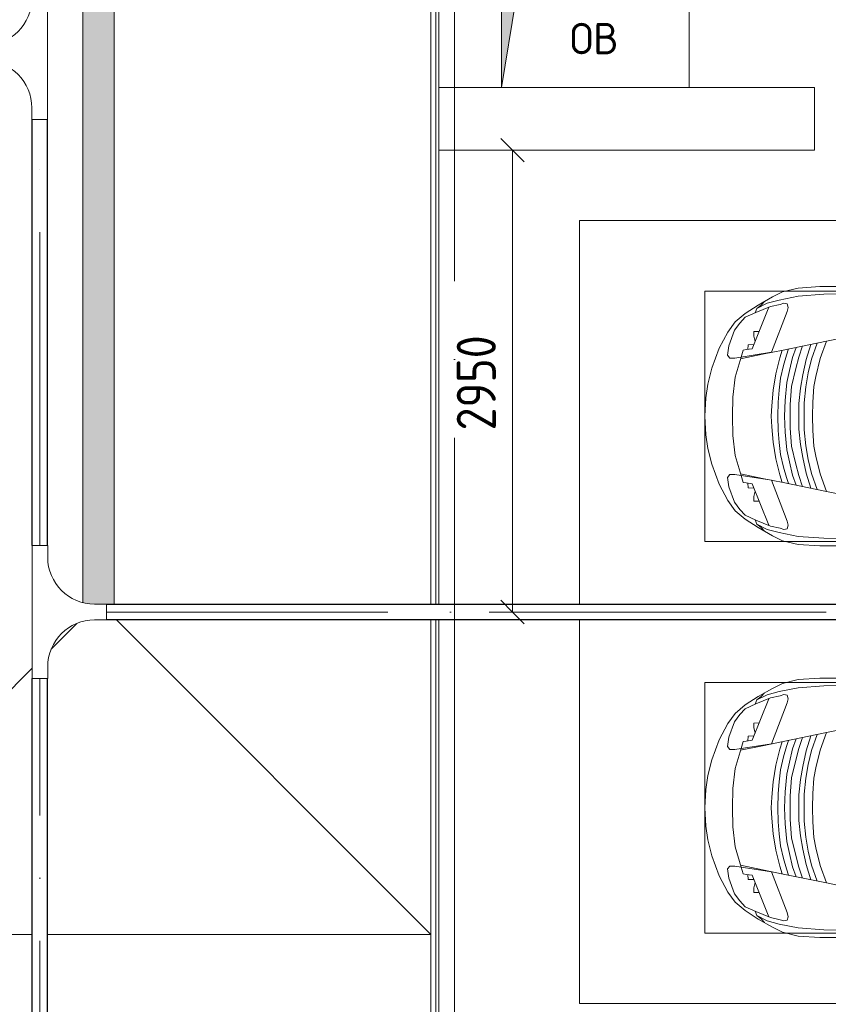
# Model space of a CAD drawing. Header units: millimetres. Extents: x -32229 to 192519, y -13689 to 125138.
# Tile 178 of 183: x 22057 to 27224, y 98295 to 104583. Entities that reach past the tile are written whole.
import ezdxf

# ---------------------------------------------------------------- set-up
doc = ezdxf.new("R2010")
doc.units = ezdxf.units.MM
doc.linetypes.add('ADSK_Линия сетки', pattern=[5000, 4000, -500, 0, -500])
doc.linetypes.add('ADSK_Осевая', pattern=[2800, 2000, -400, 0, -400])
for name, color, linetype, lineweight in [('A-____-____-DIMS', 7, 'Continuous', 9), ('A-____-____-DIMS-200', 7, 'Continuous', 9), ('A-____-NOTE-TEXT', 7, 'Continuous', 18), ('A-DETL-GENF-OTLN', 7, 'Continuous', 18), ('A-FLOR-____-OTLN', 7, 'Continuous', 18), ('A-GENM-____-OTLN', 7, 'Continuous', 18), ('C-PRKG-____-OTLN', 7, 'Continuous', 18), ('E-CABL-TRAY-CNTR', 7, 'ADSK_Осевая', 18), ('E-CABL-TRAY-OTLN', 7, 'Continuous', 18), ('M-EQPM-____-OTLN', 7, 'Continuous', 18), ('S-COLS-____-MCUT', 7, 'Continuous', 40), ('S-GRID-____-OTLN', 7, 'Continuous', 9)]:
    doc.layers.add(name, color=color, linetype=linetype, lineweight=lineweight)
doc.styles.add('GOST Common', font='GOST_Common.ttf', dxfattribs={"height": 200})
doc.styles.add('GOST Common_4', font='GOST_Common.ttf', dxfattribs={"width": 0.9, "height": 250})
doc.dimstyles.new('ГОСТ_2_5_мм2', dxfattribs={"dimscale": 304.8, "dimtxt": 251.428749, "dimasz": 0.492126, "dimexe": 0.492126, "dimexo": 0.656168, "dimgap": 0.098425, "dimtad": 1, "dimdec": 0, "dimdsep": 46, "dimtxsty": 'GOST Common_4', "dimblk1": 'OBLIQUE', "dimblk2": 'OBLIQUE', "dimsah": 1, "dimcen": 0.09, "dimazin": 2, "dimtfac": 1, "dimtdec": 4, "dimtix": 1, "dimtmove": 0, "dimatfit": 3, "dimfxl": 1, "dimtvp": 1, "dimtolj": 1, "dimtzin": 0, "dimarcsym": 2})

# ---------------------------------------------------------------- blocks, each defined once
blk = doc.blocks.new('АР_Машиноместо - 4900x2400_М__5300х2500_-V167--01 ЭЛ')
at = {"layer": 'A-DETL-GENF-OTLN', "color": 253, "lineweight": 13, "true_color": 0xaaaaaa}
for p, q in [((1132.7, -806), (1044.2, -818.6)), ((1250, -800), (1132.7, -806)), ((1250, -800), (1367.3, -806)), ((1367.3, -806), (1455.8, -818.6)), ((943.3, -845.1), (815.8, -891)), ((1044.2, -818.6), (943.3, -845.1)), ((1455.8, -818.6), (1556.7, -845.1)), ((1556.7, -845.1), (1684.2, -891)), ((815.8, -891), (711.9, -946.2)), ((1684.2, -891), (1788.1, -946.2)), ((647.2, -992.8), (593.2, -1056.8)), ((711.9, -946.2), (647.2, -992.8)), ((700.9, -989.1), (655, -1024.3)), ((800.1, -952.6), (700.9, -989.1)), ((859, -944.1), (800.1, -952.6)), ((841.1, -1225.9), (877.7, -991.4)), ((877.7, -958.9), (859, -944.1)), ((1000.2, -994.5), (871.4, -1031.3)), ((877.7, -991.4), (877.7, -958.9)), ((1127.4, -979.8), (1000.2, -994.5)), ((1250, -977.6), (1127.4, -979.8)), ((1250, -977.6), (1372.6, -979.8)), ((1372.6, -979.8), (1499.8, -994.5)), ((1499.8, -994.5), (1628.6, -1031.3)), ((1622.3, -958.9), (1641, -944.1)), ((1622.3, -991.4), (1622.3, -958.9)), ((1658.9, -1225.9), (1622.3, -991.4)), ((1641, -944.1), (1699.9, -952.6)), ((1699.9, -952.6), (1799.1, -989.1)), ((1788.1, -946.2), (1852.8, -992.8)), ((1799.1, -989.1), (1845, -1024.3)), ((1852.8, -992.8), (1906.8, -1056.8)), ((593.2, -1056.8), (539.3, -1140.4)), ((617.9, -1057.3), (586.9, -1126.3)), ((654.7, -1024.4), (617.9, -1057.3)), ((882.6, -1027.5), (853.8, -1167.4)), ((1617.4, -1027.5), (1646.2, -1167.4)), ((1845.3, -1024.4), (1882.1, -1057.3)), ((1882.1, -1057.3), (1913.1, -1126.3)), ((1906.8, -1056.8), (1960.7, -1140.4)), ((586.9, -1126.3), (548.2, -1220.1)), ((589, -1121.6), (561.3, -1132.6)), ((1911, -1121.6), (1938.7, -1132.6)), ((1913.1, -1126.3), (1951.8, -1220.1)), ((539.3, -1140.4), (487.4, -1232.1)), ((540.4, -1159.6), (516.2, -1180.5)), ((561.3, -1132.6), (540.4, -1159.6)), ((853.8, -1167.4), (826.8, -1300.9)), ((1646.2, -1167.4), (1673.2, -1300.9)), ((1938.7, -1132.6), (1959.6, -1159.6)), ((1959.6, -1159.6), (1983.8, -1180.5)), ((1960.7, -1140.4), (2012.6, -1232.1)), ((487.4, -1232.1), (455.7, -1296.1)), ((548.2, -1220.1), (535, -1280.6)), ((580.7, -1327.1), (841.1, -1225.9)), ((978.6, -1254.6), (876.3, -1278.7)), ((1084.1, -1236), (978.6, -1254.6)), ((1182.5, -1227.5), (1084.1, -1236)), ((1250, -1223.7), (1182.5, -1227.5)), ((1250, -1223.7), (1317.5, -1227.5)), ((1317.5, -1227.5), (1415.9, -1236)), ((1415.9, -1236), (1521.4, -1254.6)), ((1521.4, -1254.6), (1623.7, -1278.7)), ((1919.3, -1327.1), (1658.9, -1225.9)), ((1951.8, -1220.1), (1965, -1280.6)), ((2012.6, -1232.1), (2044.3, -1296.1)), ((455.7, -1296.1), (430.8, -1396.6)), ((535, -1280.6), (527.2, -1305.2)), ((527.2, -1305.2), (531.8, -1326)), ((826.8, -1300.9), (770, -1576.5)), ((876.3, -1278.7), (828.3, -1293.7)), ((925.2, -1301.6), (859.1, -1321.2)), ((1007.1, -1283.7), (925.2, -1301.6)), ((1083.6, -1274.6), (1007.1, -1283.7)), ((1148.3, -1312.4), (1035, -1323.2)), ((1159.1, -1267.9), (1083.6, -1274.6)), ((1250, -1309.3), (1148.3, -1312.4)), ((1250, -1266.6), (1159.1, -1267.9)), ((1250, -1266.6), (1340.9, -1267.9)), ((1250, -1309.3), (1351.7, -1312.4)), ((1340.9, -1267.9), (1416.4, -1274.6)), ((1351.7, -1312.4), (1465, -1323.2)), ((1416.4, -1274.6), (1492.9, -1283.7)), ((1492.9, -1283.7), (1574.8, -1301.6)), ((1574.8, -1301.6), (1640.9, -1321.2)), ((1623.7, -1278.7), (1671.7, -1293.7)), ((1673.2, -1300.9), (1730, -1576.5)), ((1965, -1280.6), (1972.8, -1305.2)), ((1972.8, -1305.2), (1968.2, -1326)), ((2044.3, -1296.1), (2069.2, -1396.6)), ((531.8, -1326), (554.4, -1333.3)), ((554.4, -1333.3), (580.7, -1327.1)), ((873.8, -1361.2), (809.9, -1383.1)), ((859.1, -1321.2), (819.9, -1334.4)), ((945.3, -1380.6), (871.4, -1401.1)), ((958.3, -1341.1), (873.8, -1361.2)), ((1059, -1354.8), (945.3, -1380.6)), ((1035, -1323.2), (958.3, -1341.1)), ((1174.5, -1344.2), (1059, -1354.8)), ((1250, -1344.9), (1174.5, -1344.2)), ((1250, -1344.9), (1325.5, -1344.2)), ((1325.5, -1344.2), (1441, -1354.8)), ((1441, -1354.8), (1554.7, -1380.6)), ((1465, -1323.2), (1541.7, -1341.1)), ((1541.7, -1341.1), (1626.2, -1361.2)), ((1554.7, -1380.6), (1628.6, -1401.1)), ((1626.2, -1361.2), (1690.1, -1383.1)), ((1640.9, -1321.2), (1680.1, -1334.4)), ((1945.6, -1333.3), (1919.3, -1327.1)), ((1968.2, -1326), (1945.6, -1333.3)), ((430.8, -1396.6), (422, -1534.1)), ((871.4, -1401.1), (800.5, -1424.6)), ((986.2, -1425.6), (887, -1446.5)), ((1061.9, -1445.7), (973.4, -1459.7)), ((1070, -1410.4), (986.2, -1425.6)), ((1163.9, -1435.1), (1061.9, -1445.7)), ((1168.3, -1399.8), (1070, -1410.4)), ((1250, -1435.1), (1163.9, -1435.1)), ((1250, -1400.1), (1168.3, -1399.8)), ((1250, -1400.1), (1331.7, -1399.8)), ((1250, -1435.1), (1336.1, -1435.1)), ((1331.7, -1399.8), (1430, -1410.4)), ((1336.1, -1435.1), (1438.1, -1445.7)), ((1430, -1410.4), (1513.8, -1425.6)), ((1438.1, -1445.7), (1526.6, -1459.7)), ((1513.8, -1425.6), (1613, -1446.5)), ((1628.6, -1401.1), (1699.5, -1424.6)), ((2069.2, -1396.6), (2078, -1534.1)), ((884.3, -1480.8), (782, -1518.1)), ((887, -1446.5), (790.4, -1477.3)), ((973.4, -1459.7), (884.3, -1480.8)), ((1060, -1496.1), (994.9, -1509.3)), ((1159.3, -1489.1), (1060, -1496.1)), ((1250, -1488.3), (1159.3, -1489.1)), ((1250, -1488.3), (1340.7, -1489.1)), ((1340.7, -1489.1), (1440, -1496.1)), ((1440, -1496.1), (1505.1, -1509.3)), ((1526.6, -1459.7), (1615.7, -1480.8)), ((1613, -1446.5), (1709.6, -1477.3)), ((1615.7, -1480.8), (1718, -1518.1)), ((422, -1534.1), (422, -1662.9)), ((881.7, -1536.4), (770, -1576.5)), ((994.9, -1509.3), (881.7, -1536.4)), ((1505.1, -1509.3), (1618.3, -1536.4)), ((1618.3, -1536.4), (1730, -1576.5)), ((2078, -1534.1), (2078, -1662.9)), ((770, -1576.5), (718.3, -1834.2)), ((1730, -1576.5), (1781.7, -1834.2))]:
    blk.add_line(p, q, dxfattribs=at)
at = {"layer": 'A-DETL-GENF-OTLN', "color": 254, "lineweight": 13, "true_color": 0xd4d4d4}
for p, q in [((824.1, -1063.7), (818.8, -1102.9)), ((827.7, -1045), (824.1, -1063.7)), ((871.3, -1031.9), (827.7, -1045)), ((1628.7, -1031.9), (1672.3, -1045)), ((1672.3, -1045), (1675.9, -1063.7)), ((1675.9, -1063.7), (1681.2, -1102.9)), ((818.8, -1102.9), (554, -1208.1)), ((709.1, -1112.7), (708.2, -1146.9)), ((737.7, -1113.6), (709.1, -1112.7)), ((772.6, -1121.3), (737.7, -1113.6)), ((792.9, -1076.2), (791.2, -1114.5)), ((823.3, -1074.4), (792.9, -1076.2)), ((1676.7, -1074.4), (1707.1, -1076.2)), ((1681.2, -1102.9), (1946, -1208.1)), ((1707.1, -1076.2), (1708.8, -1114.5)), ((1727.4, -1121.3), (1762.3, -1113.6)), ((1762.3, -1113.6), (1790.9, -1112.7)), ((1790.9, -1112.7), (1791.8, -1146.9)), ((561.7, -1132.1), (527.9, -1198.6)), ((1938.3, -1132.1), (1972.1, -1198.6)), ((527.9, -1198.6), (507.4, -1274.3)), ((1972.1, -1198.6), (1992.6, -1274.3)), ((507.4, -1274.3), (483.4, -1395.6)), ((1992.6, -1274.3), (2016.6, -1395.6)), ((483.4, -1395.6), (470.9, -1561.4)), ((2016.6, -1395.6), (2029.1, -1561.4)), ((470.9, -1561.4), (462.8, -1889.5)), ((2029.1, -1561.4), (2037.2, -1889.5))]:
    blk.add_line(p, q, dxfattribs=at)
at = {"layer": 'C-PRKG-____-OTLN', "color": 253, "lineweight": 13, "true_color": 0xaaaaaa}
for p, q in [((2450, 0), (0, 0)), ((0, 0), (0, -5300)), ((450, -800), (450, -4500)), ((450, -800), (2050, -800)), ((2050, -800), (2050, -4500))]:
    blk.add_line(p, q, dxfattribs=at)
blk = doc.blocks.new('АР_Машиноместо - 4900x2400_М__5300х2500_-V168--01 ЭЛ')
at = {"layer": 'A-DETL-GENF-OTLN', "color": 254, "lineweight": 13, "true_color": 0xd4d4d4}
for p, q in [((470.9, 1561.4), (462.8, 1889.5)), ((2029.1, 1561.4), (2037.2, 1889.5)), ((483.4, 1395.6), (470.9, 1561.4)), ((2016.6, 1395.6), (2029.1, 1561.4)), ((507.4, 1274.3), (483.4, 1395.6)), ((1992.6, 1274.3), (2016.6, 1395.6)), ((527.9, 1198.6), (507.4, 1274.3)), ((1972.1, 1198.6), (1992.6, 1274.3)), ((561.7, 1132.1), (527.9, 1198.6)), ((818.8, 1102.9), (554, 1208.1)), ((1681.2, 1102.9), (1946, 1208.1)), ((1938.3, 1132.1), (1972.1, 1198.6)), ((709.1, 1112.7), (708.2, 1146.9)), ((1790.9, 1112.7), (1791.8, 1146.9)), ((737.7, 1113.6), (709.1, 1112.7)), ((772.6, 1121.3), (737.7, 1113.6)), ((792.9, 1076.2), (791.2, 1114.5)), ((823.3, 1074.4), (792.9, 1076.2)), ((824.1, 1063.7), (818.8, 1102.9)), ((1675.9, 1063.7), (1681.2, 1102.9)), ((1676.7, 1074.4), (1707.1, 1076.2)), ((1707.1, 1076.2), (1708.8, 1114.5)), ((1727.4, 1121.3), (1762.3, 1113.6)), ((1762.3, 1113.6), (1790.9, 1112.7)), ((827.7, 1045), (824.1, 1063.7)), ((871.3, 1031.9), (827.7, 1045)), ((1628.7, 1031.9), (1672.3, 1045)), ((1672.3, 1045), (1675.9, 1063.7))]:
    blk.add_line(p, q, dxfattribs=at)
at = {"layer": 'A-DETL-GENF-OTLN', "color": 253, "lineweight": 13, "true_color": 0xaaaaaa}
for p, q in [((770, 1576.5), (718.3, 1834.2)), ((1730, 1576.5), (1781.7, 1834.2)), ((422, 1534.1), (422, 1662.9)), ((2078, 1534.1), (2078, 1662.9)), ((826.8, 1300.9), (770, 1576.5)), ((881.7, 1536.4), (770, 1576.5)), ((1618.3, 1536.4), (1730, 1576.5)), ((1673.2, 1300.9), (1730, 1576.5)), ((430.8, 1396.6), (422, 1534.1)), ((884.3, 1480.8), (782, 1518.1)), ((994.9, 1509.3), (881.7, 1536.4)), ((1060, 1496.1), (994.9, 1509.3)), ((1440, 1496.1), (1505.1, 1509.3)), ((1505.1, 1509.3), (1618.3, 1536.4)), ((1615.7, 1480.8), (1718, 1518.1)), ((2069.2, 1396.6), (2078, 1534.1)), ((887, 1446.5), (790.4, 1477.3)), ((973.4, 1459.7), (884.3, 1480.8)), ((986.2, 1425.6), (887, 1446.5)), ((1061.9, 1445.7), (973.4, 1459.7)), ((1159.3, 1489.1), (1060, 1496.1)), ((1250, 1488.3), (1159.3, 1489.1)), ((1250, 1488.3), (1340.7, 1489.1)), ((1340.7, 1489.1), (1440, 1496.1)), ((1438.1, 1445.7), (1526.6, 1459.7)), ((1513.8, 1425.6), (1613, 1446.5)), ((1526.6, 1459.7), (1615.7, 1480.8)), ((1613, 1446.5), (1709.6, 1477.3)), ((455.7, 1296.1), (430.8, 1396.6)), ((871.4, 1401.1), (800.5, 1424.6)), ((945.3, 1380.6), (871.4, 1401.1)), ((1070, 1410.4), (986.2, 1425.6)), ((1163.9, 1435.1), (1061.9, 1445.7)), ((1168.3, 1399.8), (1070, 1410.4)), ((1250, 1435.1), (1163.9, 1435.1)), ((1250, 1400.1), (1168.3, 1399.8)), ((1250, 1435.1), (1336.1, 1435.1)), ((1250, 1400.1), (1331.7, 1399.8)), ((1331.7, 1399.8), (1430, 1410.4)), ((1336.1, 1435.1), (1438.1, 1445.7)), ((1430, 1410.4), (1513.8, 1425.6)), ((1554.7, 1380.6), (1628.6, 1401.1)), ((1628.6, 1401.1), (1699.5, 1424.6)), ((2044.3, 1296.1), (2069.2, 1396.6)), ((527.2, 1305.2), (531.8, 1326)), ((531.8, 1326), (554.4, 1333.3)), ((554.4, 1333.3), (580.7, 1327.1)), ((580.7, 1327.1), (841.1, 1225.9)), ((873.8, 1361.2), (809.9, 1383.1)), ((859.1, 1321.2), (819.9, 1334.4)), ((925.2, 1301.6), (859.1, 1321.2)), ((958.3, 1341.1), (873.8, 1361.2)), ((1059, 1354.8), (945.3, 1380.6)), ((1035, 1323.2), (958.3, 1341.1)), ((1148.3, 1312.4), (1035, 1323.2)), ((1174.5, 1344.2), (1059, 1354.8)), ((1250, 1344.9), (1174.5, 1344.2)), ((1250, 1344.9), (1325.5, 1344.2)), ((1325.5, 1344.2), (1441, 1354.8)), ((1351.7, 1312.4), (1465, 1323.2)), ((1441, 1354.8), (1554.7, 1380.6)), ((1465, 1323.2), (1541.7, 1341.1)), ((1541.7, 1341.1), (1626.2, 1361.2)), ((1574.8, 1301.6), (1640.9, 1321.2)), ((1626.2, 1361.2), (1690.1, 1383.1)), ((1640.9, 1321.2), (1680.1, 1334.4)), ((1919.3, 1327.1), (1658.9, 1225.9)), ((1945.6, 1333.3), (1919.3, 1327.1)), ((1968.2, 1326), (1945.6, 1333.3)), ((1972.8, 1305.2), (1968.2, 1326)), ((487.4, 1232.1), (455.7, 1296.1)), ((535, 1280.6), (527.2, 1305.2)), ((548.2, 1220.1), (535, 1280.6)), ((853.8, 1167.4), (826.8, 1300.9)), ((876.3, 1278.7), (828.3, 1293.7)), ((978.6, 1254.6), (876.3, 1278.7)), ((1007.1, 1283.7), (925.2, 1301.6)), ((1083.6, 1274.6), (1007.1, 1283.7)), ((1159.1, 1267.9), (1083.6, 1274.6)), ((1250, 1309.3), (1148.3, 1312.4)), ((1250, 1266.6), (1159.1, 1267.9)), ((1250, 1309.3), (1351.7, 1312.4)), ((1250, 1266.6), (1340.9, 1267.9)), ((1340.9, 1267.9), (1416.4, 1274.6)), ((1416.4, 1274.6), (1492.9, 1283.7)), ((1492.9, 1283.7), (1574.8, 1301.6)), ((1521.4, 1254.6), (1623.7, 1278.7)), ((1623.7, 1278.7), (1671.7, 1293.7)), ((1646.2, 1167.4), (1673.2, 1300.9)), ((1951.8, 1220.1), (1965, 1280.6)), ((1965, 1280.6), (1972.8, 1305.2)), ((2012.6, 1232.1), (2044.3, 1296.1)), ((539.3, 1140.4), (487.4, 1232.1)), ((586.9, 1126.3), (548.2, 1220.1)), ((841.1, 1225.9), (877.7, 991.4)), ((1084.1, 1236), (978.6, 1254.6)), ((1182.5, 1227.5), (1084.1, 1236)), ((1250, 1223.7), (1182.5, 1227.5)), ((1250, 1223.7), (1317.5, 1227.5)), ((1317.5, 1227.5), (1415.9, 1236)), ((1415.9, 1236), (1521.4, 1254.6)), ((1658.9, 1225.9), (1622.3, 991.4)), ((1913.1, 1126.3), (1951.8, 1220.1)), ((1960.7, 1140.4), (2012.6, 1232.1)), ((540.4, 1159.6), (516.2, 1180.5)), ((593.2, 1056.8), (539.3, 1140.4)), ((561.3, 1132.6), (540.4, 1159.6)), ((589, 1121.6), (561.3, 1132.6)), ((882.6, 1027.5), (853.8, 1167.4)), ((1617.4, 1027.5), (1646.2, 1167.4)), ((1906.8, 1056.8), (1960.7, 1140.4)), ((1911, 1121.6), (1938.7, 1132.6)), ((1938.7, 1132.6), (1959.6, 1159.6)), ((1959.6, 1159.6), (1983.8, 1180.5)), ((617.9, 1057.3), (586.9, 1126.3)), ((1882.1, 1057.3), (1913.1, 1126.3)), ((647.2, 992.8), (593.2, 1056.8)), ((654.7, 1024.4), (617.9, 1057.3)), ((700.9, 989.1), (655, 1024.3)), ((1000.2, 994.5), (871.4, 1031.3)), ((1499.8, 994.5), (1628.6, 1031.3)), ((1799.1, 989.1), (1845, 1024.3)), ((1845.3, 1024.4), (1882.1, 1057.3)), ((1852.8, 992.8), (1906.8, 1056.8)), ((711.9, 946.2), (647.2, 992.8)), ((800.1, 952.6), (700.9, 989.1)), ((815.8, 891), (711.9, 946.2)), ((859, 944.1), (800.1, 952.6)), ((877.7, 958.9), (859, 944.1)), ((877.7, 991.4), (877.7, 958.9)), ((1127.4, 979.8), (1000.2, 994.5)), ((1250, 977.6), (1127.4, 979.8)), ((1250, 977.6), (1372.6, 979.8)), ((1372.6, 979.8), (1499.8, 994.5)), ((1622.3, 991.4), (1622.3, 958.9)), ((1622.3, 958.9), (1641, 944.1)), ((1641, 944.1), (1699.9, 952.6)), ((1684.2, 891), (1788.1, 946.2)), ((1699.9, 952.6), (1799.1, 989.1)), ((1788.1, 946.2), (1852.8, 992.8)), ((943.3, 845.1), (815.8, 891)), ((1556.7, 845.1), (1684.2, 891)), ((1044.2, 818.6), (943.3, 845.1)), ((1132.7, 806), (1044.2, 818.6)), ((1367.3, 806), (1455.8, 818.6)), ((1455.8, 818.6), (1556.7, 845.1)), ((1250, 800), (1132.7, 806)), ((1250, 800), (1367.3, 806))]:
    blk.add_line(p, q, dxfattribs=at)
at = {"layer": 'C-PRKG-____-OTLN', "color": 253, "lineweight": 13, "true_color": 0xaaaaaa}
for p, q in [((0, 0), (0, 4549.6)), ((450, 800), (450, 4500)), ((2050, 800), (2050, 4500)), ((450, 800), (2050, 800)), ((2450, 0), (0, 0))]:
    blk.add_line(p, q, dxfattribs=at)
blk = doc.blocks.new('АР_Канал вертикальный прямоугольный - ОВ-3837980--01 ЭЛ')
at = {"layer": 'M-EQPM-____-OTLN', "lineweight": 13, "true_color": 0xe2e2e2}
blk.add_hatch(color=254, dxfattribs=at).paths.add_polyline_path([(-600, -325), (-507.5, 232.5), (600, 325), (-600, 325)])
at = {"layer": 'M-EQPM-____-OTLN', "color": 253, "lineweight": 13, "true_color": 0xaaaaaa}
for p, q in [((600, 325), (-600, 325)), ((-600, 325), (-600, -325)), ((600, 325), (-600, 325)), ((-600, 325), (-600, -325)), ((-600, -325), (-600, 325)), ((-600, 325), (600, 325)), ((-507.5, 232.5), (600, 325)), ((-507.5, 232.5), (600, 325)), ((600, -325), (600, 325)), ((600, 325), (600, -325)), ((-600, -325), (-507.5, 232.5)), ((-600, -325), (-507.5, 232.5)), ((-600, -325), (600, -325)), ((600, -325), (-600, -325))]:
    blk.add_line(p, q, dxfattribs=at)
blk = doc.blocks.new('АР-Заполнение деф_ шва - Д_ш_-4331150--01 ЭЛ')
at = {"layer": 'A-GENM-____-OTLN', "color": 253, "lineweight": 13, "true_color": 0xaaaaaa}
for p, q in [((0, 25), (5900, 25)), ((0, -25), (5900, -25))]:
    blk.add_line(p, q, dxfattribs=at)
blk = doc.blocks.new('АР-Заполнение деф_ шва - Д_ш_-V218--01 ЭЛ')
at = {"layer": 'A-GENM-____-OTLN', "color": 253, "lineweight": 13, "true_color": 0xaaaaaa}
for p, q in [((0, 25), (2900, 25)), ((3000, 25), (5900, 25)), ((0, -25), (2900, -25)), ((3000, -25), (5900, -25))]:
    blk.add_line(p, q, dxfattribs=at)
blk = doc.blocks.new('АР-Заполнение деф_ шва - Д_ш_-4492661--01 ЭЛ')
at = {"layer": 'A-GENM-____-OTLN', "color": 253, "lineweight": 13, "true_color": 0xaaaaaa}
for p, q in [((0, 25), (3517.7, 25)), ((3663.3, 25), (6199.7, 25)), ((0, -25), (3570.6, -25)), ((3716.3, -25), (6199.7, -25))]:
    blk.add_line(p, q, dxfattribs=at)
blk = doc.blocks.new('АР-Заполнение деф_ шва - Д_ш__Пристенный-4429135--01 ЭЛ')
at = {"layer": 'A-GENM-____-OTLN', "color": 253, "lineweight": 13, "true_color": 0xaaaaaa}
blk.add_line((0, -25), (400, -25), dxfattribs=at)
blk = doc.blocks.new('АР_Лоток - 200х100h_ЛВ1-7511699--01 ЭЛ')
at = {"layer": 'M-EQPM-____-OTLN', "lineweight": 13, "true_color": 0xf3f3f3}
blk.add_hatch(color=7, dxfattribs=at).paths.add_polyline_path([(87.6, -15), (87.6, -100), (7682.6, -100), (7682.6, 100), (98.6, 100), (93.4, 82.7), (87.6, 12.3)])
blk = doc.blocks.new('Наметкина 10_РД_АР_П_отсоединено_rvt-1--01 ЭЛ')
at = {"layer": 'A-FLOR-____-OTLN', "color": 253, "lineweight": 13, "true_color": 0xaaaaaa}
for p, q in [((22460.3, 117837.4), (22460.3, 100861)), ((22660.3, 117837.4), (22660.3, 100850)), ((24685.3, 113000), (24685.3, 100850)), ((24715.3, 100850), (24715.3, 113050)), ((24735.3, 104150), (24735.3, 110050)), ((24735.3, 100850), (24735.3, 103750)), ((22675.3, 100750), (24685.3, 98740)), ((24685.3, 100750), (24685.3, 98740)), ((24715.3, 96715.4), (24715.3, 100750)), ((24735.3, 97850), (24735.3, 100750)), ((22258.4, 100563.2), (22422.9, 100727.6)), ((20435.3, 98740), (22136.1, 100440.8)), ((22135.1, 98740), (20435.3, 98740)), ((22135.1, 98740), (20435.3, 98740)), ((24685.3, 98740), (22235.1, 98740)), ((24685.3, 98740), (22235.1, 98740)), ((24685.3, 96663.4), (24685.3, 98740))]:
    blk.add_line(p, q, dxfattribs=at)
at = {"layer": 'S-COLS-____-MCUT', "color": 253, "lineweight": 15, "true_color": 0xaaaaaa}
for p, q in [((25135.3, 104150), (24735.3, 104150)), ((24735.3, 104150), (24735.3, 103750)), ((27135.3, 104150), (26335.3, 104150)), ((27135.3, 103750), (27135.3, 104150)), ((24735.3, 103750), (27135.3, 103750))]:
    blk.add_line(p, q, dxfattribs=at)
at = {"layer": 'A-GENM-____-OTLN', "color": 253, "lineweight": 13, "true_color": 0xaaaaaa}
for name, p, rotation in [('АР-Заполнение деф_ шва - Д_ш_-4331150--01 ЭЛ', (24710.3, 110050), 270), ('АР-Заполнение деф_ шва - Д_ш__Пристенный-4429135--01 ЭЛ', (24710.3, 104150), 270), ('АР-Заполнение деф_ шва - Д_ш_-V218--01 ЭЛ', (24710.3, 103750), 270), ('АР-Заполнение деф_ шва - Д_ш_-4492661--01 ЭЛ', (24668.6, 94217.8), 133.363422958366)]:
    blk.add_blockref(name, p, dxfattribs=dict(at, rotation=rotation))
at = {"layer": 'C-PRKG-____-OTLN', "color": 253, "lineweight": 13, "true_color": 0xaaaaaa}
for name, p, rotation in [('АР_Машиноместо - 4900x2400_М__5300х2500_-V168--01 ЭЛ', (25635.3, 103300), 270.0000000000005), ('АР_Машиноместо - 4900x2400_М__5300х2500_-V167--01 ЭЛ', (25635.3, 98300), 90.00000000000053)]:
    blk.add_blockref(name, p, dxfattribs=dict(at, rotation=rotation))
at = {"layer": 'M-EQPM-____-OTLN', "color": 253, "lineweight": 13, "true_color": 0xaaaaaa, "rotation": 90}
blk.add_blockref('АР_Лоток - 200х100h_ЛВ1-7511699--01 ЭЛ', (22560.3, 100762.4), dxfattribs=at)
at = {"layer": 'M-EQPM-____-OTLN', "color": 253, "lineweight": 13, "true_color": 0xaaaaaa}
blk.add_blockref('АР_Канал вертикальный прямоугольный - ОВ-3837980--01 ЭЛ', (25735.3, 104475), dxfattribs=at)
at = {"layer": 'A-____-NOTE-TEXT', "color": 253, "lineweight": 5, "true_color": 0xaaaaaa, "insert": (25573.1, 104562.2), "char_height": 200, "width": 400.844, "attachment_point": 1, "style": 'GOST Common'}
blk.add_mtext('ОВ', dxfattribs=at)
blk = doc.blocks.new('M_Горизонтальный тройник для канального - Радиус 300 мм-1473419--01 ЭЛ')
at = {"layer": 'E-CABL-TRAY-OTLN', "color": 150, "true_color": 0x0080ff}
for p, q in [((425, 50), (-425, 50)), ((-425, 50), (-425, -50)), ((425, -50), (425, 50)), ((-425, -50), (-350, -50)), ((350, -50), (425, -50)), ((-50, -350), (-50, -425)), ((50, -425), (50, -350)), ((-50, -425), (50, -425))]:
    blk.add_line(p, q, dxfattribs=at)
for centre, start, end in [((-350, -350), 0, 90), ((350, -350), 90, 180)]:
    blk.add_arc(centre, 300, start, end, dxfattribs=at)
blk = doc.blocks.new('DIMBLOCK19--01 ЭЛ')
at = {"layer": 'A-____-____-DIMS-200'}
for p, q in [((25206.5, 103750), (25131.5, 103825)), ((25300.4, 103750), (25056.5, 103750)), ((25206.5, 100800), (25206.5, 103750)), ((25206.5, 103750), (25281.5, 103675)), ((25206.5, 103750), (25300.4, 103750)), ((25206.5, 100800), (25131.5, 100875)), ((25300.4, 100800), (25056.5, 100800)), ((25206.5, 100800), (25281.5, 100725)), ((25206.5, 100800), (25300.4, 100800))]:
    blk.add_line(p, q, dxfattribs=at)
at = {"layer": 'A-____-____-DIMS-200', "color": 0, "insert": (24849.8, 101959.6), "char_height": 250, "width": 756.843, "attachment_point": 1, "rotation": 90, "line_spacing_factor": 1.022761, "style": 'GOST Common_4'}
blk.add_mtext('2950', dxfattribs=at)
blk = doc.blocks.new('_Oblique')
at = {"color": 0, "linetype": 'ByBlock', "lineweight": -2}
blk.add_line((-0.5, -0.5), (0.5, 0.5), dxfattribs=at)

msp = doc.modelspace()

# ---------------------------------------------------------------- linework, layer by layer
at = {"layer": 'E-CABL-TRAY-CNTR', "color": 150, "true_color": 0x0080ff}
for p, q in [((22185.1, 101225), (22185.1, 103944.8)), ((22185.1, 96699.9), (22185.1, 100375))]:
    msp.add_line(p, q, dxfattribs=at)
at = {"layer": 'E-CABL-TRAY-CNTR', "color": 5, "true_color": 0x0000ff}
msp.add_line((30009.9, 100800), (22611.1, 100800), dxfattribs=at)
at = {"layer": 'E-CABL-TRAY-OTLN', "color": 150, "true_color": 0x0080ff}
for p, q in [((22135.1, 103944.8), (22137.6, 103944.8)), ((22135.1, 101225), (22135.1, 103944.8)), ((22137.6, 101225), (22137.6, 103944.8)), ((22232.6, 103944.8), (22235.1, 103944.8)), ((22232.6, 101225), (22232.6, 103944.8)), ((22235.1, 101225), (22235.1, 103944.8)), ((22137.6, 101225), (22135.1, 101225)), ((22235.1, 101225), (22232.6, 101225)), ((22135.1, 100375), (22137.6, 100375)), ((22135.1, 96699.9), (22135.1, 100375)), ((22137.6, 96699.9), (22137.6, 100375)), ((22232.6, 100375), (22235.1, 100375)), ((22232.6, 96699.9), (22232.6, 100375)), ((22235.1, 96699.9), (22235.1, 100375))]:
    msp.add_line(p, q, dxfattribs=at)
at = {"layer": 'E-CABL-TRAY-OTLN', "color": 5, "true_color": 0x0000ff}
for p, q in [((22611.1, 100847.4), (22611.1, 100850)), ((30009.9, 100850), (22611.1, 100850)), ((30009.9, 100847.4), (22611.1, 100847.4)), ((22611.1, 100750), (22611.1, 100752.5)), ((30009.9, 100752.5), (22611.1, 100752.5)), ((30009.9, 100750), (22611.1, 100750))]:
    msp.add_line(p, q, dxfattribs=at)
at = {"layer": 'S-GRID-____-OTLN', "color": 253, "linetype": 'ADSK_Линия сетки', "true_color": 0xaaaaaa}
msp.add_line((24835.3, -12088.9), (24835.3, 125138.4), dxfattribs=at)

# ---------------------------------------------------------------- block references
at = {"lineweight": 5}
msp.add_blockref('Наметкина 10_РД_АР_П_отсоединено_rvt-1--01 ЭЛ', (0, 0), dxfattribs=at)
at = {"layer": 'E-CABL-TRAY-OTLN', "color": 150, "true_color": 0x0080ff}
for p, rotation in [((22185.1, 104369.8), 270), ((22186.1, 100800), 90)]:
    msp.add_blockref('M_Горизонтальный тройник для канального - Радиус 300 мм-1473419--01 ЭЛ', p, dxfattribs=dict(at, rotation=rotation))

# ---------------------------------------------------------------- dimensions: what is measured, and where the dimension line sits
at = {"layer": 'A-____-____-DIMS'}
dim = msp.add_linear_dim(base=(25206.5, 103750), p1=(25100.4, 100800), p2=(25100.4, 103750), angle=90, dimstyle='ГОСТ_2_5_мм2', override={"dimpost": '<>', "dimfxl": 2950.038226}, dxfattribs=at)
dim.commit()
dim.dimension.update_dxf_attribs({"geometry": 'DIMBLOCK19--01 ЭЛ', "text_midpoint": (25051.5, 102275)})

doc.saveas('drawing.dxf')
